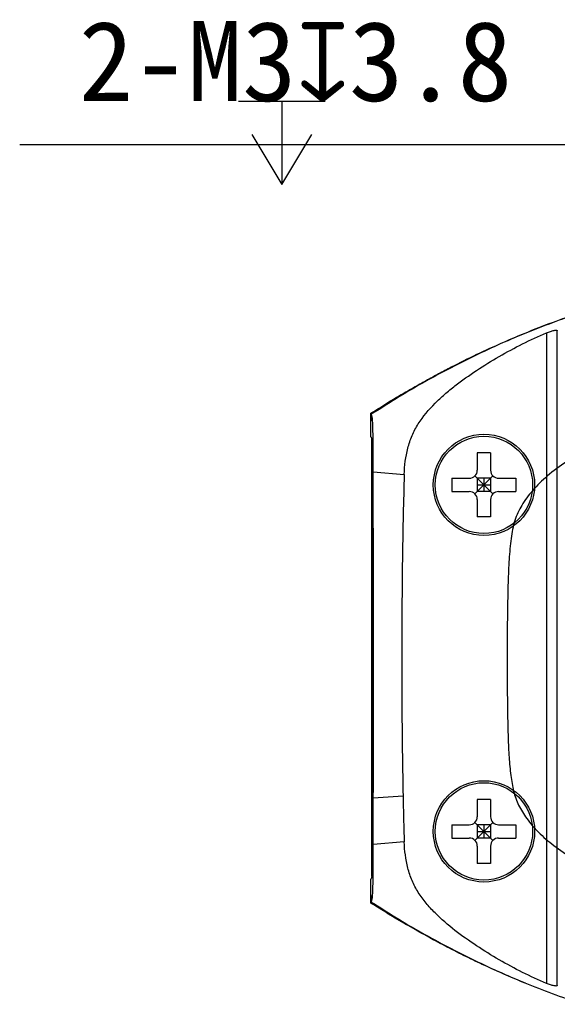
# Model space of a CAD drawing. Header units: millimetres. Extents: x 53 to 279, y 85 to 259.
# Tile 1 of 14: x 106 to 126, y 85 to 122. Entities that reach past the tile are written whole.
import ezdxf

# ---------------------------------------------------------------- set-up
doc = ezdxf.new("R2010")
doc.units = ezdxf.units.MM
doc.header["$LTSCALE"] = 23.1
doc.header["$PDMODE"] = 3
doc.header["$PDSIZE"] = 8
doc.layers.get('0').update_dxf_attribs({"linetype": 'CONTINUOUS'})
doc.layers.get('Defpoints').update_dxf_attribs({"linetype": 'CONTINUOUS'})
for name, color, linetype in [('00_COMPONENTS', 7, 'CONTINUOUS'), ('20_ALL_FEATURES', 7, 'CONTINUOUS'), ('51__DRAFT_DIMS', 7, 'CONTINUOUS')]:
    doc.layers.add(name, color=color, linetype=linetype)
doc.styles.get("Standard").update_dxf_attribs({"font": 'simfang.ttf'})
doc.dimstyles.new('DIMSTYLE_5', dxfattribs={"dimtxt": 3, "dimasz": 3, "dimexe": 2.5, "dimexo": 0.5, "dimtad": 1, "dimdsep": 46, "dimtxsty": 'STANDARD', "dimblk": '_FILLED', "dimblk1": '_FILLED', "dimblk2": '_FILLED', "dimcen": 0.09, "dimclrt": 3, "dimazin": 2, "dimtp": 0.1, "dimtm": 0.1, "dimtfac": 1, "dimtofl": 0, "dimtmove": 0, "dimatfit": 1, "dimldrblk": '_FILLED', "dimfxl": 1, "dimtolj": 1, "dimarcsym": 0})

# ---------------------------------------------------------------- blocks, each defined once
blk = doc.blocks.new('_FILLED')
at = {"color": 0, "linetype": 'ByBlock'}
blk.add_solid([(0, 0), (-1, 0.167), (-1, -0.167)], dxfattribs=at)
blk = doc.blocks.new('*D9')
at = {"layer": '51__DRAFT_DIMS', "color": 0, "lineweight": -2}
for p in [(105.828, 117.153), (140.641, 99.118)]:
    blk.add_line(p, (128.372, 117.153), dxfattribs=at)
at = {"layer": 'Defpoints', "color": 0}
for p in [(140.641, 99.118), (142.329, 96.637)]:
    blk.add_point(p, dxfattribs=at)
at = {"layer": '51__DRAFT_DIMS', "color": 0, "linetype": 'ByBlock', "lineweight": -2, "xscale": 3, "yscale": 3, "zscale": 3, "rotation": 304.2283960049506}
blk.add_blockref('_FILLED', (142.329, 96.637), dxfattribs=at)
at = {"layer": '51__DRAFT_DIMS', "color": 3, "insert": (124.305, 121.778), "char_height": 3, "attachment_point": 3, "line_spacing_factor": 0.9}
blk.add_mtext('\\A1;{2-M3{\\fgdt;x}3.8}', dxfattribs=at)

msp = doc.modelspace()

# ---------------------------------------------------------------- linework, layer by layer
at = {"layer": '00_COMPONENTS'}
for p, q in [((125.997, 85.597), (125.997, 110.158)), ((125.597, 110.083), (125.597, 85.672)), ((119.004, 106.177), (119.004, 107.071)), ((119.017, 106.791), (119.004, 106.782)), ((119.004, 106.177), (119.004, 106.782)), ((119.017, 107.031), (119.017, 106.791)), ((119.037, 89.681), (119.037, 106.074)), ((122.996, 105.577), (122.996, 104.927)), ((123.496, 105.577), (122.996, 105.577)), ((123.496, 105.577), (123.496, 104.927)), ((119.069, 104.926), (119.037, 104.926)), ((119.068, 105.116), (119.069, 104.79)), ((119.093, 104.926), (119.093, 105.042)), ((119.093, 104.87), (119.093, 104.926)), ((119.095, 104.87), (120.255, 104.767)), ((122.046, 104.627), (122.046, 104.127)), ((122.046, 104.627), (122.696, 104.627)), ((122.908, 104.04), (123.584, 104.715)), ((123.584, 104.04), (122.908, 104.715)), ((122.996, 104.627), (122.996, 104.127)), ((123.496, 104.627), (122.996, 104.627)), ((123.246, 104.627), (123.246, 104.127)), ((123.496, 104.627), (123.496, 104.127)), ((123.796, 104.627), (124.446, 104.627)), ((124.446, 104.627), (124.446, 104.127)), ((122.996, 104.377), (123.496, 104.377)), ((122.046, 104.127), (122.696, 104.127)), ((123.496, 104.127), (122.996, 104.127)), ((122.996, 103.827), (122.996, 103.177)), ((123.496, 103.827), (123.496, 103.177)), ((123.796, 104.127), (124.446, 104.127)), ((123.496, 103.177), (122.996, 103.177)), ((119.095, 92.631), (120.212, 92.706)), ((122.996, 92.577), (122.996, 91.927)), ((123.496, 92.577), (122.996, 92.577)), ((123.496, 92.577), (123.496, 91.927)), ((122.046, 91.627), (122.046, 91.127)), ((122.046, 91.627), (122.696, 91.627)), ((122.908, 91.715), (123.584, 91.04)), ((122.908, 91.04), (123.584, 91.715)), ((122.996, 91.627), (122.996, 91.127)), ((123.496, 91.627), (122.996, 91.627)), ((123.246, 91.627), (123.246, 91.127)), ((123.496, 91.627), (123.496, 91.127)), ((123.796, 91.627), (124.446, 91.627)), ((124.446, 91.627), (124.446, 91.127)), ((122.996, 91.377), (123.496, 91.377)), ((119.093, 90.829), (119.093, 90.885)), ((120.255, 90.988), (119.095, 90.885)), ((122.046, 91.127), (122.696, 91.127)), ((123.496, 91.127), (122.996, 91.127)), ((123.796, 91.127), (124.446, 91.127)), ((119.069, 90.829), (119.037, 90.829)), ((119.093, 90.717), (119.093, 90.829)), ((122.996, 90.827), (122.996, 90.177)), ((123.496, 90.827), (123.496, 90.177)), ((123.496, 90.177), (122.996, 90.177)), ((119.004, 88.68), (119.004, 89.578)), ((119.004, 88.973), (119.017, 88.964)), ((119.017, 88.964), (119.017, 88.724))]:
    msp.add_line(p, q, dxfattribs=at)
for centre, radius in [((123.246, 104.377), 1.9), ((123.246, 104.377), 1.825), ((123.246, 91.377), 1.9), ((123.246, 91.377), 1.825)]:
    msp.add_circle(centre, radius, dxfattribs=at)
for centre, radius, start, end in [((122.696, 104.927), 0.3, 270, 360), ((123.796, 104.927), 0.3, 180, 270), ((-4971.344, 97.857), 5090.418, 359.923489, 0.078032), ((122.696, 103.827), 0.3, 0, 90), ((123.796, 103.827), 0.3, 90, 180), ((122.696, 91.927), 0.3, 270, 360), ((123.796, 91.927), 0.3, 180, 270), ((122.696, 90.827), 0.3, 0, 90), ((123.796, 90.827), 0.3, 90, 180)]:
    msp.add_arc(centre, radius, start, end, dxfattribs=at)
at = {"layer": '00_COMPONENTS', "color": 7}
for points, knots in [([(126.986, 110.866), (126.634, 110.754), (125.933, 110.518), (124.899, 110.118), (123.88, 109.681), (122.875, 109.213), (121.885, 108.714), (120.909, 108.186), (119.953, 107.626), (119.338, 107.213), (119.017, 107.031)], [0, 0, 0, 0, 0.125, 0.250002, 0.375005, 0.500007, 0.62501, 0.750011, 0.875008, 1, 1, 1, 1]), ([(119.227, 107.202), (119.38, 107.295), (119.678, 107.493), (120.14, 107.767), (120.607, 108.032), (121.074, 108.296), (121.545, 108.553), (122.178, 108.885), (123.3, 109.44), (124.942, 110.153), (126.285, 110.647), (126.962, 110.88)], [0, 0, 0, 0, 0.062523, 0.125026, 0.187531, 0.250032, 0.312531, 0.375034, 0.500037, 0.750012, 1, 1, 1, 1])]:
    msp.add_open_spline(points, degree=3, knots=knots, dxfattribs=at)
at = {"layer": '00_COMPONENTS'}
for points, knots in [([(125.597, 110.083), (125.646, 110.103), (125.737, 110.137), (125.849, 110.168), (125.923, 110.18), (125.958, 110.181), (125.979, 110.177), (125.992, 110.172), (125.997, 110.164), (125.997, 110.158)], [0, 0, 0, 0, 0.371267, 0.690529, 0.813275, 0.903918, 0.93688, 0.962324, 1, 1, 1, 1]), ([(120.257, 104.767), (120.268, 105.098), (120.324, 105.599), (120.538, 106.23), (120.85, 106.819), (121.283, 107.331), (121.771, 107.781), (122.285, 108.201), (122.963, 108.681), (123.811, 109.203), (124.688, 109.677), (125.291, 109.956), (125.597, 110.083)], [0, 0, 0, 0, 0.12492, 0.187498, 0.250028, 0.374954, 0.437496, 0.500006, 0.624999, 0.749988, 0.875003, 1, 1, 1, 1]), ([(119.089, 105.953), (119.088, 106.069), (119.085, 106.279), (119.079, 106.551), (119.07, 106.742), (119.06, 106.875), (119.044, 106.963), (119.025, 107.014), (119.017, 107.031)], [0, 0, 0, 0, 0.322131, 0.578893, 0.751659, 0.852525, 0.945889, 1, 1, 1, 1]), ([(119.011, 106.163), (119.015, 106.156), (119.035, 106.105), (119.043, 106.05), (119.048, 106.004)], [0, 0, 0, 0, 0.149919, 1, 1, 1, 1]), ([(119.048, 106.004), (119.049, 105.996), (119.053, 105.951), (119.055, 105.907), (119.057, 105.871)], [0, 0, 0, 0, 0.188662, 1, 1, 1, 1]), ([(119.057, 105.871), (119.062, 105.765), (119.067, 105.513), (119.068, 105.262), (119.068, 105.116)], [0, 0, 0, 0, 0.420642, 1, 1, 1, 1]), ([(119.093, 105.042), (119.093, 105.119), (119.092, 105.422), (119.091, 105.726), (119.089, 105.953)], [0, 0, 0, 0, 0.252556, 1, 1, 1, 1]), ([(119.095, 92.631), (119.097, 94.671), (119.098, 98.751), (119.096, 102.83), (119.092, 104.87)], [0, 0, 0, 0, 0.500091, 1, 1, 1, 1]), ([(120.257, 104.767), (120.222, 103.762), (120.182, 101.752), (120.157, 98.737), (120.162, 95.721), (120.191, 93.711), (120.212, 92.706)], [0, 0, 0, 0, 0.249998, 0.500002, 0.75, 1, 1, 1, 1]), ([(119.093, 90.885), (119.093, 91.03), (119.094, 91.612), (119.095, 92.195), (119.095, 92.631)], [0, 0, 0, 0, 0.249762, 1, 1, 1, 1]), ([(120.212, 92.706), (120.218, 92.419), (120.226, 91.99), (120.241, 91.417), (120.252, 91.131), (120.257, 90.988)], [0, 0, 0, 0, 0.500001, 0.749999, 1, 1, 1, 1]), ([(125.597, 85.672), (125.291, 85.799), (124.688, 86.078), (123.811, 86.551), (122.963, 87.074), (122.15, 87.65), (121.517, 88.19), (121.067, 88.679), (120.772, 89.083), (120.538, 89.525), (120.325, 90.156), (120.268, 90.656), (120.257, 90.988)], [0, 0, 0, 0, 0.124979, 0.249978, 0.374949, 0.499924, 0.624897, 0.687419, 0.750003, 0.812524, 0.875098, 1, 1, 1, 1]), ([(119.068, 90.598), (119.068, 90.467), (119.067, 90.239), (119.062, 90.01), (119.058, 89.912)], [0, 0, 0, 0, 0.569851, 1, 1, 1, 1]), ([(119.089, 89.827), (119.09, 89.9), (119.092, 90.197), (119.092, 90.493), (119.093, 90.717)], [0, 0, 0, 0, 0.245637, 1, 1, 1, 1]), ([(119.058, 89.912), (119.056, 89.856), (119.052, 89.774), (119.037, 89.666), (119.022, 89.616), (119.011, 89.592)], [0, 0, 0, 0, 0.517593, 0.755317, 1, 1, 1, 1]), ([(119.017, 88.724), (119.025, 88.742), (119.044, 88.793), (119.061, 88.883), (119.071, 89.02), (119.079, 89.217), (119.086, 89.495), (119.088, 89.709), (119.089, 89.827)], [0, 0, 0, 0, 0.053392, 0.146568, 0.248256, 0.42241, 0.679727, 1, 1, 1, 1]), ([(119.017, 88.724), (119.338, 88.542), (119.953, 88.129), (120.909, 87.569), (121.885, 87.041), (122.875, 86.542), (123.88, 86.073), (124.899, 85.637), (125.933, 85.237), (126.634, 85.001), (126.986, 84.889)], [0, 0, 0, 0, 0.124992, 0.249989, 0.37499, 0.499993, 0.624995, 0.749998, 0.875, 1, 1, 1, 1]), ([(124.803, 85.683), (124.318, 85.88), (123.597, 86.19), (122.652, 86.637), (121.95, 86.988), (121.257, 87.356), (120.688, 87.678), (120.234, 87.937), (119.894, 88.133), (119.56, 88.339), (119.34, 88.48), (119.228, 88.548)], [0, 0, 0, 0, 0.249986, 0.374983, 0.499986, 0.624982, 0.749976, 0.812481, 0.87498, 0.937486, 1, 1, 1, 1]), ([(125.997, 85.597), (125.997, 85.591), (125.992, 85.582), (125.979, 85.578), (125.958, 85.574), (125.923, 85.575), (125.849, 85.587), (125.737, 85.618), (125.646, 85.652), (125.597, 85.672)], [0, 0, 0, 0, 0.037671, 0.063111, 0.096067, 0.18669, 0.309441, 0.62874, 1, 1, 1, 1])]:
    msp.add_open_spline(points, degree=3, knots=knots, dxfattribs=at)
for points in [[(119.004, 107.071), (119.079, 107.113), (119.154, 107.157), (119.227, 107.202)], [(119.004, 106.177), (119.007, 106.173), (119.009, 106.168), (119.011, 106.163)], [(119.069, 91.059), (119.069, 90.905), (119.069, 90.752), (119.068, 90.598)], [(119.011, 89.592), (119.009, 89.587), (119.006, 89.582), (119.004, 89.578)], [(119.228, 88.548), (119.154, 88.594), (119.08, 88.638), (119.004, 88.68)]]:
    msp.add_open_spline(points, degree=3, dxfattribs=at)
at = {"layer": '20_ALL_FEATURES'}
for points, knots in [([(133.38, 107.53), (133.011, 107.537), (132.314, 107.526), (131.288, 107.519), (130.293, 107.248), (129.289, 106.807), (128.232, 106.335), (127.234, 105.81), (126.368, 105.274), (125.638, 104.751), (125.075, 104.198), (124.656, 103.638), (124.37, 103.03), (124.255, 102.336), (124.18, 101.559), (124.148, 100.693), (124.134, 100.088), (124.131, 99.773)], [0, 0, 0, 0, 0.079991, 0.151655, 0.221659, 0.301837, 0.389649, 0.473095, 0.546312, 0.610763, 0.667498, 0.716888, 0.762001, 0.81183, 0.868735, 0.931449, 1, 1, 1, 1]), ([(124.131, 99.773), (124.124, 99.392), (124.115, 98.661), (124.114, 97.607), (124.12, 96.638), (124.132, 95.746), (124.148, 94.926), (124.18, 94.176), (124.245, 93.501), (124.338, 92.895), (124.531, 92.343), (124.856, 91.829), (125.296, 91.314), (125.882, 90.817), (126.59, 90.329), (127.412, 89.837), (128.346, 89.347), (129.345, 88.907), (130.294, 88.442), (131.283, 88.231), (132.298, 88.214), (133, 88.206), (133.371, 88.212)], [0, 0, 0, 0, 0.06486, 0.124506, 0.179417, 0.229958, 0.276449, 0.319001, 0.357718, 0.391968, 0.423167, 0.456601, 0.494824, 0.53818, 0.586951, 0.64118, 0.701206, 0.76635, 0.827347, 0.880373, 0.936923, 1, 1, 1, 1])]:
    msp.add_open_spline(points, degree=3, knots=knots, dxfattribs=at)
at = {"layer": '51__DRAFT_DIMS', "color": 3}
for p, q in [((114.043, 118.778), (117.293, 118.778)), ((115.668, 118.778), (115.668, 115.653))]:
    msp.add_line(p, q, dxfattribs=at)
msp.add_lwpolyline([(114.543, 117.528), (115.668, 115.653), (116.793, 117.528)], dxfattribs=at)

# ---------------------------------------------------------------- dimensions: what is measured, and where the dimension line sits
at = {"layer": '51__DRAFT_DIMS', "color": 4}
dim = msp.add_diameter_dim_2p(p1=(140.641, 99.118), p2=(142.329, 96.637), text='{2-M<>{\\fgdt;x}3.8}', dimstyle='DIMSTYLE_5', override={"dimtih": 1, "dimtoh": 1, "dimpost": '<>'}, dxfattribs=at)
dim.commit()
dim.dimension.update_dxf_attribs({"geometry": '*D9', "text_midpoint": (115.066, 117.153), "dimtype": 163})

doc.saveas('drawing.dxf')
